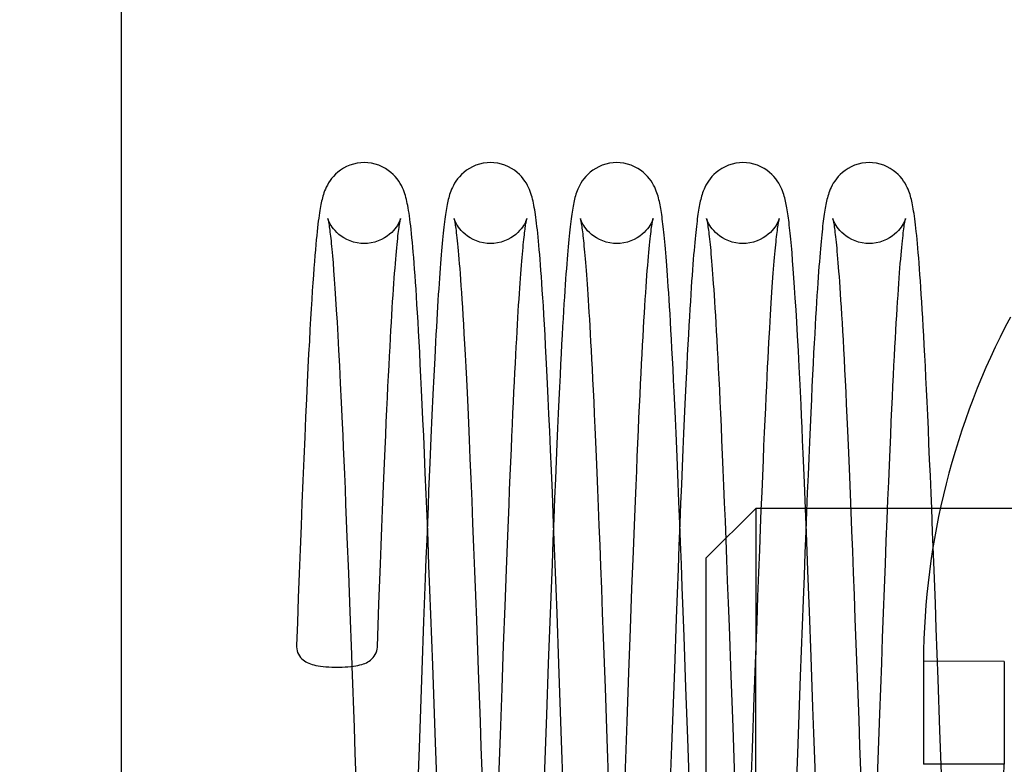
# Model space of a CAD drawing. Header units: inches. Extents: x 0 to 58.6, y -0.2 to 37.9.
# Tile 31 of 66: x 2.748 to 3.344, y 29.348 to 29.799. Entities that reach past the tile are written whole.
import ezdxf

# ---------------------------------------------------------------- set-up
doc = ezdxf.new("R2010")
doc.units = ezdxf.units.IN
doc.header["$LTSCALE"] = 3.224138
doc.header["$MEASUREMENT"] = 0
doc.linetypes.add('HIDDEN', pattern=[0.2, 0.1, -0.1])
doc.layers.get('0').update_dxf_attribs({"linetype": 'CONTINUOUS'})
doc.layers.add('DEFAULT_2', color=8, linetype='HIDDEN')
doc.layers.add('DIMENSIONS', color=7, linetype='CONTINUOUS')
doc.styles.get("Standard").update_dxf_attribs({"font": 'txt', "width": 0.8})
doc.dimstyles.new('DIMSTYLE_1', dxfattribs={"dimtxt": 0.293103, "dimasz": 0.344828, "dimexe": 0.18, "dimexo": 0.0625, "dimgap": 0.09, "dimtad": 0, "dimtih": 1, "dimtoh": 1, "dimzin": 4, "dimdsep": 46, "dimtxsty": 'Standard', "dimblk": '_FILLED', "dimblk1": '_FILLED', "dimblk2": '_FILLED', "dimcen": 0.09, "dimadec": 0, "dimazin": 0, "dimtfac": 1, "dimtofl": 0, "dimtmove": 0, "dimatfit": 3, "dimldrblk": '_FILLED', "dimfxl": 0, "dimtolj": 1, "dimtzin": 4, "dimarcsym": 0})

# ---------------------------------------------------------------- blocks, each defined once
blk = doc.blocks.new('_FILLED')
at = {"color": 0, "linetype": 'ByBlock'}
blk.add_solid([(0, 0), (-1, 0.2), (-1, -0.2)], dxfattribs=at)
blk = doc.blocks.new('*D')
at = {"layer": 'DIMENSIONS', "color": 2, "linetype": 'CONTINUOUS'}
for p, q in [((3.93547, 33.10518), (1.73522, 33.10518)), ((2.04556, 33.10518), (2.04556, 30.80216)), ((5.50478, 31.61648), (7.88842, 31.61648)), ((7.57807, 31.61648), (7.57807, 30.12628)), ((2.04556, 27.60518), (2.04556, 29.7763)), ((7.57807, 27.60518), (7.57807, 29.10041)), ((3.99797, 27.60518), (1.73522, 27.60518)), ((4.96323, 27.60518), (7.88842, 27.60518)), ((5.2634, 25.88147), (5.2634, 26.61358)), ((35.3884, 26.02397), (35.3884, 26.61358)), ((5.2634, 26.30323), (19.59314, 26.30323)), ((35.3884, 26.30323), (21.05866, 26.30323)), ((37.13986, 25.88659), (39.50806, 25.88659)), ((39.19772, 25.88659), (39.19772, 14.80698)), ((36.95668, 25.01159), (38.28124, 25.01159)), ((37.9709, 25.01159), (37.9709, 16.34255)), ((37.9709, 4.76159), (37.9709, 14.87703)), ((39.19772, 3.88659), (39.19772, 14.22078)), ((36.95668, 4.76159), (38.28124, 4.76159)), ((37.19364, 3.88659), (39.50806, 3.88659))]:
    blk.add_line(p, q, dxfattribs=at)
at = {"layer": 'DIMENSIONS', "color": 2, "linetype": 'CONTINUOUS', "xscale": 0.3448275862, "yscale": 0.3448275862, "zscale": 0.3448275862}
for p, rotation in [((2.04556, 33.10518), 90), ((7.57807, 31.61648), 90), ((2.04556, 27.60518), 270), ((7.57807, 27.60518), 270), ((5.2634, 26.30323), 180), ((39.19772, 25.88659), 90), ((37.9709, 25.01159), 90), ((37.9709, 4.76159), 270), ((39.19772, 3.88659), 270)]:
    blk.add_blockref('_FILLED', p, dxfattribs=dict(at, rotation=rotation))
blk.add_blockref('_FILLED', (35.3884, 26.30323), dxfattribs=at)
at = {"layer": 'DIMENSIONS', "color": 2, "linetype": 'CONTINUOUS', "width": 0.8}
for s, p in [('5.50', (1.57659, 30.36251)), ('REF.', (1.57659, 29.92285)), ('4.01', (7.10911, 29.68662)), ('REF.', (7.10911, 29.24697)), ('30.13', (19.73969, 26.15668)), ('20.25', (37.38469, 15.90289)), ('REF.', (37.50193, 15.46324)), ('TYP.', (37.50193, 15.02358)), ('22.00', (38.61151, 14.36733))]:
    blk.add_text(s, height=0.293103, dxfattribs=at).set_placement(p)

msp = doc.modelspace()

# ---------------------------------------------------------------- linework, layer by layer
at = {"color": 7, "linetype": 'CONTINUOUS'}
for p, q in [((2.8098, 27.9103), (2.8098, 32.4103)), ((3.21613, 29.65301), (3.21575, 29.65766)), ((3.21652, 29.64797), (3.21613, 29.65301)), ((3.21692, 29.6425), (3.21652, 29.64797)), ((3.20361, 29.63382), (3.20402, 29.63983)), ((3.21732, 29.63658), (3.21692, 29.6425)), ((3.20318, 29.62725), (3.20361, 29.63382)), ((3.21774, 29.63015), (3.21732, 29.63658)), ((3.21817, 29.62318), (3.21774, 29.63015)), ((3.20273, 29.62005), (3.20318, 29.62725)), ((3.21862, 29.61561), (3.21817, 29.62318)), ((3.20227, 29.61212), (3.20273, 29.62005)), ((3.21908, 29.60737), (3.21862, 29.61561)), ((3.20178, 29.60336), (3.20227, 29.61212)), ((3.21957, 29.59838), (3.21908, 29.60737)), ((3.22007, 29.58853), (3.21957, 29.59838)), ((2.99935, 29.59385), (2.99881, 29.58323)), ((3.22061, 29.57767), (3.22007, 29.58853)), ((2.99881, 29.58323), (2.99826, 29.57174)), ((2.99826, 29.57174), (2.99768, 29.55924)), ((2.99768, 29.55924), (2.99706, 29.54554)), ((2.99706, 29.54554), (2.99641, 29.53042)), ((2.99641, 29.53042), (2.99571, 29.51347)), ((3.22387, 29.5028), (3.22324, 29.51833)), ((2.99491, 29.49359), (2.99419, 29.51143)), ((3.07135, 29.49358), (3.07061, 29.51218)), ((3.1478, 29.4936), (3.14727, 29.50678)), ((3.22461, 29.5028), (3.19717, 29.5028)), ((3.30564, 29.5028), (3.27362, 29.5028)), ((3.04283, 29.46581), (3.04363, 29.4863)), ((3.042, 29.44367), (3.04283, 29.46581)), ((3.11793, 29.42997), (3.11884, 29.45422)), ((2.96464, 29.41893), (2.9656, 29.44493)), ((3.04111, 29.4197), (3.042, 29.44367)), ((2.99265, 29.43429), (2.99157, 29.40481)), ((3.11697, 29.40348), (3.11793, 29.42997)), ((3.04017, 29.3937), (3.04111, 29.4197)), ((3.1938, 29.1928), (3.1938, 29.41409)), ((3.06816, 29.40878), (3.06704, 29.37781)), ((3.2953, 29.4102), (3.2953, 29.3478)), ((3.3443, 29.41), (3.2953, 29.4102)), ((3.3443, 29.41), (3.3443, 29.3478)), ((2.99157, 29.40481), (2.98988, 29.35784)), ((3.1159, 29.37383), (3.11697, 29.40348)), ((3.14448, 29.40552), (3.1428, 29.35878)), ((3.22077, 29.40121), (3.21909, 29.35442)), ((3.03915, 29.36552), (3.04017, 29.3937)), ((3.19175, 29.35729), (3.19287, 29.38845)), ((3.06704, 29.37781), (3.06536, 29.33104)), ((3.26615, 29.30037), (3.26895, 29.37831)), ((3.11421, 29.32663), (3.1159, 29.37383)), ((3.0375, 29.31931), (3.03915, 29.36552)), ((2.98988, 29.35784), (2.98932, 29.34218)), ((3.1428, 29.35878), (3.14224, 29.34314)), ((3.19119, 29.34172), (3.19175, 29.35729)), ((3.21909, 29.35442), (3.21853, 29.33876)), ((3.3443, 29.3478), (3.2953, 29.3478)), ((3.34319, 29.31704), (3.3443, 29.3478))]:
    msp.add_line(p, q, dxfattribs=at)
for points in [[(2.95669, 29.7123), (2.95465, 29.71222), (2.95238, 29.71193), (2.95016, 29.71143), (2.94801, 29.71074), (2.94597, 29.70988), (2.94406, 29.70887), (2.94231, 29.70774), (2.94072, 29.70653), (2.93931, 29.70528), (2.93807, 29.704), (2.93697, 29.7027), (2.93598, 29.70138), (2.9351, 29.70003), (2.93435, 29.69871), (2.93371, 29.69746), (2.93317, 29.69627), (2.93271, 29.69515), (2.93232, 29.69408), (2.93198, 29.69305), (2.93167, 29.69205), (2.9314, 29.69106), (2.93114, 29.69006), (2.9309, 29.68904), (2.93067, 29.688), (2.93045, 29.68692), (2.93023, 29.68577), (2.93001, 29.68456), (2.9298, 29.68325), (2.92958, 29.68184), (2.92935, 29.68032), (2.92912, 29.67867), (2.92889, 29.67688), (2.92866, 29.67495), (2.92842, 29.67287), (2.92817, 29.67063), (2.92792, 29.6682), (2.92766, 29.66556), (2.92739, 29.66267), (2.92711, 29.65952), (2.92682, 29.6561), (2.92652, 29.6524), (2.92622, 29.64842), (2.9259, 29.64414), (2.92558, 29.63955), (2.92525, 29.63464), (2.92491, 29.62937), (2.92457, 29.62375), (2.92421, 29.61774), (2.92384, 29.61126), (2.92345, 29.60424), (2.92304, 29.59657), (2.92262, 29.58821), (2.92216, 29.57909), (2.92169, 29.56915), (2.92118, 29.55819), (2.92064, 29.54606), (2.92008, 29.53303), (2.91952, 29.51964), (2.91896, 29.50606), (2.91841, 29.49218), (2.91785, 29.47796), (2.9173, 29.46345), (2.91674, 29.4487), (2.91619, 29.43378), (2.91567, 29.41971)], [(2.99419, 29.51143), (2.99366, 29.52435), (2.99316, 29.53607), (2.9927, 29.54679), (2.99226, 29.55669), (2.99184, 29.56588), (2.99143, 29.57451), (2.99104, 29.5826), (2.99066, 29.59019), (2.99029, 29.59729), (2.98994, 29.60393), (2.9896, 29.61011), (2.98927, 29.61589), (2.98895, 29.62131), (2.98864, 29.62641), (2.98834, 29.6312), (2.98805, 29.63571), (2.98776, 29.63997), (2.98748, 29.64399), (2.9872, 29.64779), (2.98693, 29.65139), (2.98666, 29.6548), (2.98639, 29.65804), (2.98612, 29.6611), (2.98586, 29.664), (2.9856, 29.66674), (2.98534, 29.66931), (2.98508, 29.67173), (2.98483, 29.674), (2.98457, 29.67613), (2.98432, 29.67813), (2.98407, 29.68), (2.98381, 29.68174), (2.98356, 29.68336), (2.9833, 29.68487), (2.98305, 29.68627), (2.98279, 29.68758), (2.98252, 29.68882), (2.98225, 29.69001), (2.98195, 29.69117), (2.98162, 29.69232), (2.98126, 29.69347), (2.98085, 29.69465), (2.98038, 29.69586), (2.97983, 29.69711), (2.97919, 29.69841), (2.97843, 29.69976), (2.97756, 29.70113), (2.97657, 29.70248), (2.97547, 29.70381), (2.97424, 29.70511), (2.97283, 29.70638), (2.97124, 29.70762), (2.96948, 29.70877), (2.96756, 29.70981), (2.9655, 29.71069), (2.96333, 29.7114), (2.96108, 29.71191), (2.95878, 29.71221), (2.95669, 29.7123)], [(3.03313, 29.7123), (3.03106, 29.71222), (3.02877, 29.71192), (3.02651, 29.71141), (3.02433, 29.7107), (3.02227, 29.70981), (3.02036, 29.70878), (3.01861, 29.70764), (3.01702, 29.70641), (3.0156, 29.70512), (3.01433, 29.70379), (3.01322, 29.70245), (3.01225, 29.70112), (3.01141, 29.69981), (3.0107, 29.69854), (3.01009, 29.69733), (3.00957, 29.69617), (3.00913, 29.69508), (3.00875, 29.69403), (3.00841, 29.69301), (3.00811, 29.69201), (3.00783, 29.69101), (3.00757, 29.69001), (3.00733, 29.68899), (3.0071, 29.68794), (3.00688, 29.68687), (3.00667, 29.68575), (3.00647, 29.6846), (3.00626, 29.68339), (3.00606, 29.68213), (3.00587, 29.6808), (3.00567, 29.67942), (3.00548, 29.67796), (3.00528, 29.67643), (3.00509, 29.67482), (3.00489, 29.67314), (3.00469, 29.67137), (3.0045, 29.66952), (3.0043, 29.66757), (3.0041, 29.66554), (3.0039, 29.6634), (3.0037, 29.66117), (3.00349, 29.65883), (3.00329, 29.65638), (3.00308, 29.65382), (3.00287, 29.65114), (3.00266, 29.64834), (3.00244, 29.64541), (3.00222, 29.64235), (3.002, 29.63916), (3.00178, 29.63584), (3.00155, 29.63237), (3.00132, 29.62875), (3.00109, 29.62497), (3.00085, 29.62105), (3.00061, 29.61696), (3.00036, 29.6127), (3.00012, 29.60826), (2.99986, 29.60365), (2.99935, 29.59385)], [(3.07061, 29.51218), (3.07005, 29.52576), (3.06951, 29.53829), (3.06902, 29.54964), (3.06855, 29.56), (3.06811, 29.56952), (3.06769, 29.57833), (3.06729, 29.58654), (3.0669, 29.59421), (3.06652, 29.60139), (3.06616, 29.60808), (3.06581, 29.61431), (3.06547, 29.6201), (3.06515, 29.62548), (3.06484, 29.63045), (3.06454, 29.63505), (3.06425, 29.63931), (3.06398, 29.64327), (3.06371, 29.64696), (3.06345, 29.65041), (3.0632, 29.65364), (3.06295, 29.65668), (3.06271, 29.65954), (3.06247, 29.66225), (3.06223, 29.6648), (3.062, 29.66722), (3.06176, 29.66951), (3.06154, 29.67166), (3.06131, 29.6737), (3.06108, 29.67563), (3.06085, 29.67744), (3.06063, 29.67916), (3.0604, 29.68079), (3.06017, 29.68233), (3.05993, 29.6838), (3.05969, 29.68519), (3.05944, 29.68653), (3.05919, 29.6878), (3.05892, 29.68903), (3.05864, 29.69021), (3.05834, 29.69136), (3.05802, 29.69249), (3.05766, 29.69361), (3.05726, 29.69475), (3.05679, 29.69593), (3.05625, 29.69716), (3.05561, 29.69845), (3.05486, 29.69979), (3.05398, 29.70116), (3.053, 29.70251), (3.05189, 29.70383), (3.05065, 29.70513), (3.04925, 29.70641), (3.04766, 29.70764), (3.0459, 29.70879), (3.04398, 29.70982), (3.04193, 29.7107), (3.03976, 29.7114), (3.03751, 29.71191), (3.03522, 29.71221), (3.03313, 29.7123)], [(3.10958, 29.7123), (3.10752, 29.71222), (3.10523, 29.71192), (3.10299, 29.71142), (3.10082, 29.71071), (3.09877, 29.70984), (3.09686, 29.70882), (3.09511, 29.70768), (3.09353, 29.70646), (3.09211, 29.70518), (3.09084, 29.70386), (3.08972, 29.70253), (3.08875, 29.7012), (3.08791, 29.6999), (3.08719, 29.69863), (3.08657, 29.69742), (3.08605, 29.69626), (3.08561, 29.69517), (3.08522, 29.69413), (3.08488, 29.69311), (3.08458, 29.69211), (3.0843, 29.69112), (3.08404, 29.69012), (3.0838, 29.68911), (3.08357, 29.68807), (3.08335, 29.68701), (3.08314, 29.6859), (3.08294, 29.68476), (3.08274, 29.68357), (3.08254, 29.68232), (3.08234, 29.68101), (3.08215, 29.67964), (3.08195, 29.67819), (3.08176, 29.67667), (3.08156, 29.67507), (3.08136, 29.6734), (3.08117, 29.67163), (3.08097, 29.66977), (3.08077, 29.66782), (3.08057, 29.66576), (3.08036, 29.6636), (3.08016, 29.66132), (3.07995, 29.65893), (3.07974, 29.65641), (3.07952, 29.65375), (3.0793, 29.65096), (3.07908, 29.64802), (3.07885, 29.64492), (3.07862, 29.64166), (3.07838, 29.63822), (3.07814, 29.63459), (3.07789, 29.63076), (3.07764, 29.6267), (3.07737, 29.6224), (3.0771, 29.61784), (3.07682, 29.61298), (3.07653, 29.60781), (3.07623, 29.60229), (3.07592, 29.59642), (3.0756, 29.59015), (3.07527, 29.58345), (3.07492, 29.57626), (3.07455, 29.56855), (3.07417, 29.56027), (3.07377, 29.55139), (3.07335, 29.54188), (3.07291, 29.53169), (3.07245, 29.52077), (3.07197, 29.50908), (3.07147, 29.49657), (3.07095, 29.48324), (3.0704, 29.46907), (3.06984, 29.45427), (3.06927, 29.4392), (3.06816, 29.40878)], [(3.14727, 29.50678), (3.14681, 29.51807), (3.14636, 29.52875), (3.14593, 29.53884), (3.14552, 29.54834), (3.14512, 29.55726), (3.14474, 29.56562), (3.14437, 29.5734), (3.14402, 29.58063), (3.14369, 29.58739), (3.14336, 29.59374), (3.14305, 29.59975), (3.14275, 29.60543), (3.14245, 29.61081), (3.14216, 29.61589), (3.14188, 29.62067), (3.14161, 29.62518), (3.14135, 29.62941), (3.14109, 29.63339), (3.14084, 29.63712), (3.1406, 29.64062), (3.14037, 29.64391), (3.14015, 29.647), (3.13993, 29.64991), (3.13972, 29.65265), (3.13951, 29.65525), (3.13931, 29.6577), (3.13911, 29.66004), (3.13891, 29.66225), (3.13872, 29.66436), (3.13852, 29.66636), (3.13833, 29.66828), (3.13815, 29.67011), (3.13796, 29.67185), (3.13777, 29.67352), (3.13759, 29.67511), (3.1374, 29.67663), (3.13721, 29.67808), (3.13703, 29.67947), (3.13684, 29.68079), (3.13665, 29.68206), (3.13646, 29.68328), (3.13627, 29.68445), (3.13607, 29.68559), (3.13586, 29.68668), (3.13564, 29.68775), (3.13542, 29.68881), (3.13517, 29.68985), (3.13491, 29.69088), (3.13463, 29.69191), (3.13431, 29.69296), (3.13396, 29.69402), (3.13356, 29.69511), (3.13311, 29.69624), (3.13257, 29.69742), (3.13195, 29.69865), (3.13123, 29.69991), (3.13039, 29.70121), (3.12942, 29.70253), (3.12831, 29.70386), (3.12705, 29.70517), (3.12564, 29.70645), (3.12405, 29.70767), (3.12231, 29.70881), (3.1204, 29.70983), (3.11834, 29.71071), (3.11618, 29.71141), (3.11394, 29.71192), (3.11165, 29.71221), (3.10958, 29.7123)], [(3.18602, 29.7123), (3.18395, 29.71221), (3.18165, 29.71191), (3.1794, 29.71141), (3.17723, 29.7107), (3.17517, 29.70982), (3.17325, 29.70878), (3.17149, 29.70763), (3.1699, 29.7064), (3.16849, 29.70513), (3.16725, 29.70382), (3.16614, 29.7025), (3.16517, 29.70117), (3.16432, 29.69985), (3.1636, 29.69856), (3.16298, 29.69734), (3.16246, 29.69618), (3.16202, 29.69508), (3.16163, 29.69403), (3.16129, 29.693), (3.16099, 29.692), (3.16071, 29.691), (3.16046, 29.68999), (3.16022, 29.68898), (3.15999, 29.68795), (3.15978, 29.6869), (3.15957, 29.68581), (3.15937, 29.68468), (3.15917, 29.68351), (3.15898, 29.68228), (3.15878, 29.681), (3.15859, 29.67966), (3.1584, 29.67825), (3.15821, 29.67677), (3.15802, 29.67522), (3.15783, 29.67359), (3.15764, 29.67186), (3.15744, 29.67004), (3.15724, 29.6681), (3.15704, 29.66605), (3.15683, 29.66386), (3.15662, 29.66154), (3.1564, 29.65906), (3.15618, 29.65643), (3.15595, 29.65361), (3.15572, 29.65061), (3.15548, 29.64741), (3.15523, 29.64401), (3.15497, 29.64041), (3.15471, 29.63658), (3.15445, 29.63254), (3.15418, 29.62826), (3.1539, 29.62371), (3.15361, 29.61887), (3.15331, 29.61369), (3.153, 29.60813), (3.15267, 29.60218), (3.15234, 29.59583), (3.15199, 29.58905), (3.15163, 29.58184), (3.15126, 29.57417), (3.15088, 29.56603), (3.15048, 29.55738), (3.15007, 29.54821), (3.14965, 29.5385), (3.14921, 29.52822), (3.14876, 29.51735), (3.14829, 29.50586), (3.1478, 29.4936), (3.14728, 29.48041), (3.14673, 29.46619), (3.14617, 29.45123), (3.1456, 29.43606), (3.14448, 29.40552)], [(3.21575, 29.65766), (3.21557, 29.65985), (3.21538, 29.66195), (3.2152, 29.66396), (3.21501, 29.6659), (3.21483, 29.66775), (3.21465, 29.66953), (3.21447, 29.67123), (3.21429, 29.67287), (3.21411, 29.67444), (3.21393, 29.67594), (3.21375, 29.67737), (3.21357, 29.67875), (3.21339, 29.68007), (3.21321, 29.68133), (3.21302, 29.68254), (3.21283, 29.68371), (3.21264, 29.68484), (3.21245, 29.68592), (3.21224, 29.68698), (3.21203, 29.68802), (3.21181, 29.68904), (3.21157, 29.69004), (3.21131, 29.69104), (3.21104, 29.69204), (3.21073, 29.69305), (3.21039, 29.69408), (3.21, 29.69513), (3.20956, 29.69622), (3.20904, 29.69738), (3.20842, 29.6986), (3.20769, 29.69988), (3.20685, 29.7012), (3.20587, 29.70253), (3.20477, 29.70384), (3.20353, 29.70515), (3.20212, 29.70642), (3.20054, 29.70765), (3.19878, 29.70879), (3.19686, 29.70982), (3.19481, 29.7107), (3.19264, 29.71141), (3.1904, 29.71191), (3.18811, 29.71221), (3.18602, 29.7123)], [(3.26246, 29.7123), (3.26039, 29.71221), (3.25809, 29.71191), (3.25584, 29.71141), (3.25367, 29.7107), (3.25161, 29.70981), (3.24969, 29.70878), (3.24792, 29.70763), (3.24634, 29.7064), (3.24493, 29.70512), (3.24368, 29.70382), (3.24258, 29.70249), (3.24161, 29.70116), (3.24076, 29.69984), (3.24004, 29.69856), (3.23942, 29.69733), (3.2389, 29.69617), (3.23846, 29.69508), (3.23808, 29.69402), (3.23774, 29.693), (3.23743, 29.69199), (3.23715, 29.69098), (3.2369, 29.68998), (3.23666, 29.68897), (3.23643, 29.68794), (3.23622, 29.68689), (3.23601, 29.6858), (3.23581, 29.68468), (3.23562, 29.68352), (3.23542, 29.68231), (3.23523, 29.68104), (3.23504, 29.67971), (3.23486, 29.67833), (3.23467, 29.67687), (3.23448, 29.67536), (3.23429, 29.67376), (3.23411, 29.6721), (3.23392, 29.67034), (3.23373, 29.6685), (3.23353, 29.66655), (3.23334, 29.6645), (3.23314, 29.66233), (3.23293, 29.66004), (3.23272, 29.65761), (3.23251, 29.65503), (3.23229, 29.6523), (3.23207, 29.64939), (3.23184, 29.64629), (3.2316, 29.643), (3.23136, 29.63951), (3.23111, 29.6358), (3.23085, 29.63188), (3.23059, 29.62774), (3.23032, 29.62336), (3.23004, 29.61874), (3.22976, 29.61383), (3.22947, 29.6086), (3.22916, 29.60301), (3.22884, 29.59702), (3.22851, 29.59064), (3.22817, 29.58383), (3.22782, 29.5766), (3.22746, 29.56892), (3.22708, 29.56078), (3.22669, 29.55214), (3.22628, 29.54299), (3.22587, 29.53332), (3.22544, 29.52309), (3.22499, 29.51229), (3.22453, 29.5009), (3.22405, 29.48883), (3.22355, 29.47592), (3.22302, 29.46202), (3.22246, 29.44718), (3.22189, 29.4319), (3.22077, 29.40121)], [(3.30032, 29.5028), (3.29994, 29.51211), (3.29951, 29.52266), (3.29909, 29.53256), (3.29869, 29.54194), (3.2983, 29.55084), (3.29792, 29.55928), (3.29755, 29.5673), (3.29719, 29.57491), (3.29684, 29.58214), (3.29649, 29.58901), (3.29616, 29.59554), (3.29583, 29.60172), (3.29552, 29.60759), (3.29521, 29.61313), (3.2949, 29.61837), (3.29461, 29.62333), (3.29432, 29.62802), (3.29404, 29.63246), (3.29376, 29.63666), (3.29349, 29.64065), (3.29322, 29.64443), (3.29296, 29.64801), (3.2927, 29.6514), (3.29245, 29.65461), (3.2922, 29.65765), (3.29195, 29.66052), (3.29171, 29.66324), (3.29147, 29.6658), (3.29123, 29.66822), (3.29099, 29.67049), (3.29076, 29.67263), (3.29053, 29.67464), (3.2903, 29.67653), (3.29008, 29.67829), (3.28985, 29.67995), (3.28963, 29.68149), (3.2894, 29.68294), (3.28918, 29.68429), (3.28896, 29.68555), (3.28874, 29.68673), (3.28851, 29.68785), (3.28828, 29.68891), (3.28804, 29.68995), (3.28778, 29.69097), (3.2875, 29.69199), (3.28719, 29.693), (3.28685, 29.69403), (3.28647, 29.69508), (3.28602, 29.69618), (3.2855, 29.69733), (3.28489, 29.69855), (3.28417, 29.69983), (3.28332, 29.70115), (3.28235, 29.70249), (3.28125, 29.70381), (3.28, 29.70511), (3.2786, 29.70639), (3.27701, 29.70762), (3.27525, 29.70877), (3.27333, 29.70981), (3.27127, 29.71069), (3.2691, 29.7114), (3.26685, 29.71191), (3.26456, 29.71221), (3.26246, 29.7123)], [(2.9656, 29.44493), (2.96652, 29.46913), (2.96696, 29.48046), (2.96738, 29.4913), (2.96779, 29.50167), (2.9682, 29.5116), (2.96859, 29.5211), (2.96897, 29.5302), (2.96935, 29.53891), (2.96971, 29.54723), (2.97007, 29.55517), (2.97041, 29.56273), (2.97075, 29.56992), (2.97108, 29.57674), (2.97139, 29.58321), (2.9717, 29.58934), (2.972, 29.59515), (2.9723, 29.60065), (2.97258, 29.60587), (2.97286, 29.61081), (2.97313, 29.6155), (2.97339, 29.61995), (2.97365, 29.62417), (2.97391, 29.62819), (2.97415, 29.632), (2.9744, 29.63563), (2.97464, 29.63908), (2.97487, 29.64235), (2.9751, 29.64544), (2.97533, 29.64837), (2.97555, 29.65114), (2.97576, 29.65375), (2.97598, 29.6562), (2.97618, 29.65851), (2.97638, 29.66066), (2.97658, 29.66267), (2.97677, 29.66454), (2.97695, 29.66627), (2.97713, 29.66786), (2.9773, 29.66931), (2.97746, 29.67064), (2.97762, 29.67184), (2.97777, 29.67293), (2.9779, 29.67391), (2.97804, 29.67479), (2.97816, 29.67556), (2.97827, 29.67624), (2.97838, 29.67683), (2.97847, 29.67733), (2.97855, 29.67774), (2.97862, 29.67805), (2.97867, 29.67827), (2.9787, 29.67839), (2.9787, 29.67841)], [(3.04363, 29.4863), (3.04438, 29.50523), (3.04474, 29.51415), (3.0451, 29.52272), (3.04545, 29.53095), (3.04579, 29.53885), (3.04612, 29.54641), (3.04644, 29.55364), (3.04676, 29.56056), (3.04706, 29.56716), (3.04736, 29.57346), (3.04765, 29.57946), (3.04794, 29.58519), (3.04822, 29.59064), (3.04849, 29.59584), (3.04875, 29.60079), (3.04901, 29.6055), (3.04926, 29.61), (3.0495, 29.61429), (3.04974, 29.61838), (3.04998, 29.62228), (3.05021, 29.62601), (3.05044, 29.62957), (3.05066, 29.63296), (3.05088, 29.6362), (3.0511, 29.63928), (3.05131, 29.64221), (3.05151, 29.645), (3.05172, 29.64766), (3.05191, 29.65018), (3.05211, 29.65257), (3.0523, 29.65483), (3.05249, 29.65695), (3.05267, 29.65895), (3.05284, 29.66083), (3.05301, 29.66258), (3.05318, 29.66422), (3.05334, 29.66574), (3.0535, 29.66716), (3.05365, 29.66848), (3.05379, 29.66971), (3.05393, 29.67086), (3.05407, 29.67192), (3.0542, 29.67289), (3.05433, 29.67379), (3.05445, 29.67461), (3.05457, 29.67535), (3.05468, 29.67602), (3.05478, 29.6766), (3.05487, 29.67711), (3.05496, 29.67755), (3.05503, 29.67789), (3.05509, 29.67816), (3.05513, 29.67833), (3.05513, 29.67835)], [(3.11884, 29.45422), (3.1197, 29.47677), (3.12011, 29.4874), (3.12052, 29.4976), (3.12091, 29.50736), (3.12129, 29.51669), (3.12167, 29.52562), (3.12203, 29.53416), (3.12238, 29.54233), (3.12273, 29.55016), (3.12307, 29.55765), (3.1234, 29.56482), (3.12372, 29.57168), (3.12404, 29.57824), (3.12435, 29.58451), (3.12465, 29.59049), (3.12495, 29.59621), (3.12524, 29.60166), (3.12553, 29.60687), (3.12581, 29.61183), (3.12608, 29.61656), (3.12635, 29.62107), (3.12662, 29.62537), (3.12688, 29.62946), (3.12713, 29.63335), (3.12738, 29.63705), (3.12763, 29.64056), (3.12787, 29.64389), (3.12811, 29.64703), (3.12834, 29.64999), (3.12857, 29.65278), (3.12879, 29.6554), (3.12901, 29.65785), (3.12922, 29.66013), (3.12943, 29.66226), (3.12963, 29.66423), (3.12982, 29.66605), (3.13, 29.66772), (3.13018, 29.66925), (3.13035, 29.67064), (3.13051, 29.67191), (3.13067, 29.67306), (3.13082, 29.67409), (3.13096, 29.67501), (3.13109, 29.67583), (3.13121, 29.67653), (3.13132, 29.67713), (3.13142, 29.67762), (3.13149, 29.67799), (3.13155, 29.67825), (3.13159, 29.67839), (3.13159, 29.6784)], [(3.20402, 29.63983), (3.20442, 29.6453), (3.20462, 29.64785), (3.20481, 29.65028), (3.205, 29.6526), (3.20519, 29.6548), (3.20537, 29.6569), (3.20555, 29.65889), (3.20573, 29.66078), (3.2059, 29.66256), (3.20607, 29.66425), (3.20624, 29.66583), (3.2064, 29.66733), (3.20656, 29.66872), (3.20672, 29.67003), (3.20687, 29.67124), (3.20702, 29.67236), (3.20716, 29.67338), (3.2073, 29.67432), (3.20743, 29.67517), (3.20755, 29.67592), (3.20766, 29.67657), (3.20777, 29.67714), (3.20786, 29.6776), (3.20793, 29.67796), (3.20799, 29.67822), (3.20803, 29.67837), (3.20803, 29.67838)], [(3.26895, 29.37831), (3.27006, 29.40916), (3.27062, 29.42446), (3.27118, 29.43958), (3.27174, 29.4545), (3.2723, 29.46917), (3.27284, 29.48323), (3.27335, 29.49619), (3.27383, 29.50799), (3.27427, 29.51887), (3.2747, 29.529), (3.2751, 29.53844), (3.27549, 29.54723), (3.27585, 29.55541), (3.2762, 29.56306), (3.27654, 29.57024), (3.27687, 29.57699), (3.27718, 29.58336), (3.27748, 29.58938), (3.27778, 29.5951), (3.27807, 29.60053), (3.27835, 29.60571), (3.27863, 29.61063), (3.2789, 29.61532), (3.27916, 29.61978), (3.27942, 29.62403), (3.27968, 29.62807), (3.27993, 29.63192), (3.28017, 29.63558), (3.28041, 29.63906), (3.28065, 29.64236), (3.28088, 29.64549), (3.28111, 29.64845), (3.28133, 29.65125), (3.28155, 29.65389), (3.28177, 29.65638), (3.28198, 29.65872), (3.28218, 29.66091), (3.28238, 29.66295), (3.28258, 29.66484), (3.28277, 29.6666), (3.28295, 29.66821), (3.28312, 29.66968), (3.28329, 29.67103), (3.28345, 29.67224), (3.2836, 29.67334), (3.28374, 29.67432), (3.28387, 29.67519), (3.284, 29.67595), (3.28411, 29.67661), (3.28422, 29.67716), (3.28431, 29.67762), (3.28438, 29.67798), (3.28444, 29.67823), (3.28447, 29.67838), (3.28448, 29.67839)], [(3.19287, 29.38845), (3.19398, 29.41923), (3.19454, 29.4344), (3.1951, 29.44938), (3.19565, 29.46402), (3.19618, 29.4778), (3.19668, 29.49037), (3.19713, 29.50189), (3.19757, 29.51261), (3.19798, 29.52261), (3.19838, 29.53196), (3.19875, 29.54068), (3.19911, 29.54883), (3.19946, 29.55647), (3.19979, 29.56364), (3.2001, 29.57038), (3.20041, 29.57672), (3.2007, 29.58268), (3.20098, 29.5883), (3.20126, 29.5936), (3.20152, 29.59861), (3.20178, 29.60336)], [(3.22324, 29.51833), (3.22286, 29.52746), (3.2225, 29.53609), (3.22215, 29.54419), (3.22181, 29.55178), (3.22149, 29.55888), (3.22119, 29.56553), (3.22061, 29.57767)], [(2.99571, 29.51347), (2.99533, 29.50416), (2.99493, 29.49425), (2.99452, 29.48371), (2.99409, 29.47251), (2.99363, 29.46057), (2.99265, 29.43429)], [(2.91567, 29.41971), (2.91567, 29.41891), (2.91578, 29.41777), (2.91601, 29.41663), (2.91638, 29.41551), (2.91686, 29.41444), (2.91745, 29.41345), (2.91813, 29.41254), (2.91887, 29.41173), (2.91966, 29.41102), (2.92047, 29.41041), (2.92132, 29.40988), (2.9222, 29.40941), (2.92312, 29.409), (2.92408, 29.40864), (2.92509, 29.40832), (2.92618, 29.40803), (2.92737, 29.40776), (2.9287, 29.40752), (2.93017, 29.4073), (2.93176, 29.40711), (2.93346, 29.40695), (2.93521, 29.40683), (2.93698, 29.40674), (2.9387, 29.4067), (2.94017, 29.40669)], [(2.94017, 29.40669), (2.94161, 29.4067), (2.94332, 29.40674), (2.94508, 29.40682), (2.94683, 29.40694), (2.94851, 29.4071), (2.9501, 29.40729), (2.95155, 29.40751), (2.95288, 29.40775), (2.95407, 29.40801), (2.95516, 29.4083), (2.95617, 29.40861), (2.95712, 29.40896), (2.95803, 29.40937), (2.95891, 29.40982), (2.95975, 29.41035), (2.96056, 29.41095), (2.96135, 29.41164), (2.96209, 29.41243), (2.96278, 29.41332), (2.96338, 29.41431), (2.96387, 29.41536), (2.96425, 29.41647), (2.96451, 29.4176), (2.96463, 29.41873), (2.96464, 29.41893)], [(2.94916, 29.40718), (2.9505, 29.37019), (2.95106, 29.35459), (2.95162, 29.33894), (2.95329, 29.29224)]]:
    msp.add_lwpolyline(points, dxfattribs=at)
msp.add_arc((3.74858, 29.40669), 0.4533, 152.10273, 179.55658, dxfattribs=at)
at = {"layer": 'DEFAULT_2', "color": 8, "linetype": 'HIDDEN'}
for p, q in [((2.93707, 29.65979), (2.93742, 29.65594)), ((2.93742, 29.65594), (2.93778, 29.65167)), ((2.93778, 29.65167), (2.93816, 29.64695)), ((2.93816, 29.64695), (2.93854, 29.64177)), ((2.93854, 29.64177), (2.93895, 29.63608)), ((2.93895, 29.63608), (2.93936, 29.62985)), ((2.93936, 29.62985), (2.93979, 29.62306)), ((2.93979, 29.62306), (2.94023, 29.61565)), ((2.94023, 29.61565), (2.9407, 29.60757)), ((2.9407, 29.60757), (2.94118, 29.59876)), ((2.94118, 29.59876), (2.94168, 29.58916)), ((2.94168, 29.58916), (2.9422, 29.57865)), ((2.9422, 29.57865), (2.94276, 29.56707)), ((3.1638, 29.4728), (3.1938, 29.5028)), ((3.1938, 29.5028), (3.1938, 29.41409)), ((3.19717, 29.5028), (3.1938, 29.5028)), ((3.27362, 29.5028), (3.22461, 29.5028)), ((3.35596, 29.5028), (3.30564, 29.5028)), ((2.94623, 29.48534), (2.94707, 29.46356)), ((3.1638, 29.2228), (3.1638, 29.4728)), ((2.94707, 29.46356), (2.94795, 29.44008)), ((3.22627, 29.44044), (3.22534, 29.46528)), ((2.99814, 29.4078), (2.99701, 29.43847)), ((3.07455, 29.40869), (3.07343, 29.43928)), ((3.22729, 29.41292), (3.22627, 29.44044)), ((3.02458, 29.43513), (3.0257, 29.40468)), ((3.17761, 29.43136), (3.17871, 29.40133)), ((3.25388, 29.4359), (3.25499, 29.40569)), ((3.10141, 29.42471), (3.10252, 29.39411)), ((3.15151, 29.39441), (3.15039, 29.42517)), ((3.30422, 29.39948), (3.3031, 29.43014)), ((3.17871, 29.40133), (3.17983, 29.37028)), ((3.30534, 29.36832), (3.30422, 29.39948)), ((3.10252, 29.39411), (3.10364, 29.36319))]:
    msp.add_line(p, q, dxfattribs=at)
for points in [[(2.93467, 29.67841), (2.93467, 29.67841), (2.93469, 29.67833), (2.93473, 29.67815), (2.93479, 29.67787), (2.93487, 29.67751), (2.93496, 29.67705), (2.93506, 29.6765), (2.93516, 29.67587), (2.93528, 29.67515), (2.9354, 29.67435), (2.93553, 29.67346), (2.93567, 29.67248), (2.93581, 29.67142), (2.93596, 29.67028), (2.93611, 29.66905), (2.93626, 29.66773), (2.93641, 29.66632), (2.93657, 29.66483), (2.93674, 29.66324), (2.9369, 29.66156), (2.93707, 29.65979)], [(2.95669, 29.6633), (2.95466, 29.66339), (2.95243, 29.66368), (2.95025, 29.66418), (2.94816, 29.66486), (2.9462, 29.66571), (2.9444, 29.66669), (2.94278, 29.66775), (2.94134, 29.66886), (2.94009, 29.66998), (2.93902, 29.67109), (2.9381, 29.67217), (2.93732, 29.6732), (2.93667, 29.67419), (2.93612, 29.67511), (2.93567, 29.67594), (2.93533, 29.67666), (2.93508, 29.67724), (2.9349, 29.6777), (2.93478, 29.67804), (2.93471, 29.67827), (2.93467, 29.67839), (2.93467, 29.67841)], [(2.9787, 29.67841), (2.9787, 29.6784), (2.97868, 29.67831), (2.97861, 29.67809), (2.97849, 29.67776), (2.97831, 29.67729), (2.97806, 29.6767), (2.97772, 29.67599), (2.97728, 29.67516), (2.97674, 29.67424), (2.97608, 29.67325), (2.9753, 29.67221), (2.97439, 29.67113), (2.97332, 29.67002), (2.97207, 29.66889), (2.97063, 29.66777), (2.969, 29.6667), (2.96719, 29.66572), (2.96523, 29.66487), (2.96313, 29.66418), (2.96094, 29.66368), (2.95871, 29.66339), (2.95669, 29.6633)], [(3.01111, 29.67841), (3.01112, 29.6784), (3.01114, 29.67829), (3.0112, 29.67806), (3.01127, 29.67773), (3.01135, 29.67729), (3.01146, 29.67674), (3.01157, 29.67609), (3.0117, 29.67533), (3.01183, 29.67446), (3.01198, 29.67348), (3.01213, 29.67238), (3.01229, 29.67117), (3.01246, 29.66982), (3.01263, 29.66835), (3.01281, 29.66675), (3.013, 29.665), (3.0132, 29.6631), (3.0134, 29.66104), (3.01361, 29.65883), (3.01382, 29.65644), (3.01404, 29.65386), (3.01427, 29.65109), (3.01451, 29.64811), (3.01476, 29.6449), (3.01501, 29.64144), (3.01528, 29.63773), (3.01555, 29.63373), (3.01583, 29.62942), (3.01613, 29.62478), (3.01643, 29.61979), (3.01675, 29.61442), (3.01708, 29.60865), (3.01742, 29.60246), (3.01778, 29.59582), (3.01815, 29.58869), (3.01853, 29.58106), (3.01893, 29.57288), (3.01934, 29.56409), (3.01978, 29.55465), (3.02023, 29.5444), (3.02072, 29.53313), (3.02125, 29.5207), (3.02179, 29.50741), (3.02235, 29.49361), (3.0229, 29.47942), (3.02346, 29.46489), (3.02402, 29.45011), (3.02458, 29.43513)], [(3.03313, 29.6633), (3.0311, 29.66339), (3.02887, 29.66368), (3.02669, 29.66418), (3.0246, 29.66487), (3.02264, 29.66572), (3.02084, 29.66669), (3.01921, 29.66775), (3.01777, 29.66887), (3.01653, 29.66999), (3.01546, 29.6711), (3.01454, 29.67218), (3.01376, 29.67321), (3.0131, 29.6742), (3.01256, 29.67512), (3.01212, 29.67595), (3.01178, 29.67666), (3.01152, 29.67725), (3.01134, 29.67771), (3.01122, 29.67805), (3.01115, 29.67828), (3.01112, 29.6784), (3.01111, 29.67841)], [(3.05513, 29.67835), (3.05515, 29.67841), (3.05514, 29.67838), (3.0551, 29.67825), (3.05502, 29.67801), (3.0549, 29.67765), (3.05471, 29.67718), (3.05445, 29.67659), (3.05411, 29.67588), (3.05367, 29.67506), (3.05313, 29.67416), (3.05248, 29.67319), (3.05171, 29.67216), (3.0508, 29.67109), (3.04972, 29.66998), (3.04847, 29.66886), (3.04703, 29.66774), (3.04541, 29.66668), (3.0436, 29.66571), (3.04164, 29.66486), (3.03955, 29.66418), (3.03737, 29.66368), (3.03514, 29.66339), (3.03313, 29.6633)], [(3.08756, 29.67841), (3.08756, 29.67841), (3.08758, 29.67834), (3.08762, 29.67817), (3.08767, 29.6779), (3.08775, 29.67754), (3.08784, 29.6771), (3.08793, 29.67657), (3.08804, 29.67595), (3.08816, 29.67524), (3.08828, 29.67445), (3.08841, 29.67357), (3.08854, 29.67261), (3.08868, 29.67156), (3.08883, 29.67043), (3.08897, 29.66921), (3.08913, 29.66791), (3.08928, 29.66651), (3.08944, 29.66502), (3.08961, 29.66344), (3.08977, 29.66176), (3.08994, 29.65998), (3.09012, 29.65809), (3.0903, 29.6561), (3.09048, 29.654), (3.09066, 29.65177), (3.09085, 29.64943), (3.09105, 29.64695), (3.09124, 29.64434), (3.09145, 29.64159), (3.09165, 29.63869), (3.09186, 29.63562), (3.09208, 29.63239), (3.09231, 29.62898), (3.09253, 29.62537), (3.09277, 29.62154), (3.09301, 29.61749), (3.09327, 29.61319), (3.09353, 29.60862), (3.0938, 29.60377), (3.09407, 29.59863), (3.09436, 29.59316), (3.09466, 29.58734), (3.09497, 29.58113), (3.09529, 29.5745), (3.09563, 29.56741), (3.09598, 29.55985), (3.09635, 29.55178), (3.09673, 29.5432), (3.09712, 29.5341), (3.09753, 29.52449), (3.09795, 29.51438), (3.09838, 29.50376), (3.09883, 29.49255), (3.0993, 29.48062), (3.09979, 29.46784), (3.10032, 29.45412), (3.10086, 29.43967), (3.10141, 29.42471)], [(3.10958, 29.6633), (3.10756, 29.66339), (3.10533, 29.66368), (3.10317, 29.66417), (3.10108, 29.66485), (3.09913, 29.66569), (3.09733, 29.66666), (3.0957, 29.66772), (3.09427, 29.66883), (3.09302, 29.66995), (3.09195, 29.67105), (3.09103, 29.67212), (3.09024, 29.67316), (3.08958, 29.67414), (3.08903, 29.67507), (3.08858, 29.6759), (3.08824, 29.67662), (3.08798, 29.67721), (3.0878, 29.67767), (3.08768, 29.67802), (3.0876, 29.67825), (3.08756, 29.67838), (3.08756, 29.67841)], [(3.13159, 29.6784), (3.13159, 29.67841), (3.13156, 29.67831), (3.13149, 29.67809), (3.13138, 29.67776), (3.1312, 29.6773), (3.13096, 29.67672), (3.13062, 29.67601), (3.13018, 29.67517), (3.12963, 29.67424), (3.12896, 29.67324), (3.12818, 29.6722), (3.12727, 29.67112), (3.12621, 29.67002), (3.12497, 29.6689), (3.12352, 29.66778), (3.12189, 29.6667), (3.12008, 29.66572), (3.11812, 29.66487), (3.11602, 29.66418), (3.11384, 29.66368), (3.1116, 29.66339), (3.10958, 29.6633)], [(3.164, 29.67841), (3.164, 29.67841), (3.16401, 29.67837), (3.16405, 29.67822), (3.1641, 29.67797), (3.16418, 29.67761), (3.16427, 29.67716), (3.16437, 29.67661), (3.16448, 29.67597), (3.1646, 29.67523), (3.16473, 29.67441), (3.16486, 29.67349), (3.165, 29.67248), (3.16515, 29.67138), (3.1653, 29.67018), (3.16546, 29.66889), (3.16562, 29.6675), (3.16578, 29.66601), (3.16595, 29.66442), (3.16612, 29.66272), (3.1663, 29.66092), (3.16648, 29.65901), (3.16666, 29.65698), (3.16685, 29.65483), (3.16704, 29.65255), (3.16724, 29.65013), (3.16744, 29.64756), (3.16765, 29.64483), (3.16787, 29.64193), (3.16809, 29.63883), (3.16832, 29.63552), (3.16855, 29.63198), (3.1688, 29.62818), (3.16906, 29.62411), (3.16932, 29.61976), (3.1696, 29.61513), (3.16988, 29.61023), (3.17017, 29.60505), (3.17047, 29.59959), (3.17077, 29.59384), (3.17108, 29.58778), (3.1714, 29.58141), (3.17173, 29.57471), (3.17206, 29.56767), (3.17241, 29.56027), (3.17276, 29.55246), (3.17313, 29.54422), (3.17351, 29.5355), (3.1739, 29.52627), (3.17431, 29.51651), (3.17473, 29.5062), (3.17517, 29.49533)], [(3.18602, 29.6633), (3.18398, 29.66339), (3.18174, 29.66369), (3.17955, 29.66419), (3.17746, 29.66488), (3.17549, 29.66573), (3.17368, 29.66672), (3.17205, 29.66779), (3.17062, 29.6689), (3.16938, 29.67003), (3.16831, 29.67114), (3.1674, 29.67222), (3.16662, 29.67326), (3.16596, 29.67425), (3.16542, 29.67517), (3.16497, 29.67601), (3.16463, 29.67673), (3.16438, 29.67733), (3.1642, 29.67779), (3.16409, 29.67813), (3.16402, 29.67833), (3.164, 29.67841)], [(3.20803, 29.67838), (3.20804, 29.67841), (3.20801, 29.67833), (3.20795, 29.67812), (3.20783, 29.67778), (3.20765, 29.67731), (3.2074, 29.67671), (3.20705, 29.67599), (3.20661, 29.67515), (3.20606, 29.67422), (3.2054, 29.67323), (3.20462, 29.67219), (3.20371, 29.67111), (3.20264, 29.67001), (3.2014, 29.66888), (3.19996, 29.66777), (3.19833, 29.6667), (3.19652, 29.66572), (3.19455, 29.66487), (3.19246, 29.66418), (3.19028, 29.66368), (3.18804, 29.66339), (3.18602, 29.6633)], [(3.24045, 29.67841), (3.24044, 29.67841), (3.24045, 29.67837), (3.24049, 29.67822), (3.24055, 29.67796), (3.24062, 29.6776), (3.24071, 29.67715), (3.24082, 29.67659), (3.24093, 29.67594), (3.24105, 29.6752), (3.24118, 29.67436), (3.24131, 29.67343), (3.24146, 29.67241), (3.24161, 29.67128), (3.24176, 29.67006), (3.24192, 29.66873), (3.24208, 29.6673), (3.24225, 29.66577), (3.24242, 29.66412), (3.2426, 29.66237), (3.24278, 29.66049), (3.24297, 29.65849), (3.24316, 29.65636), (3.24336, 29.65409), (3.24356, 29.65166), (3.24377, 29.64906), (3.24399, 29.64627), (3.24421, 29.64329), (3.24444, 29.64008), (3.24468, 29.63663), (3.24494, 29.63292), (3.2452, 29.62893), (3.24547, 29.62468), (3.24574, 29.62015), (3.24603, 29.61534), (3.24632, 29.61025), (3.24662, 29.60488), (3.24693, 29.59921), (3.24725, 29.59324), (3.24757, 29.58694), (3.2479, 29.5803), (3.24824, 29.57331), (3.24859, 29.56594), (3.24895, 29.55815), (3.24932, 29.5499), (3.24971, 29.54115), (3.25011, 29.53187), (3.25052, 29.52205), (3.25095, 29.51167)], [(3.26246, 29.6633), (3.26042, 29.66339), (3.25818, 29.66369), (3.25599, 29.66419), (3.2539, 29.66488), (3.25193, 29.66574), (3.25012, 29.66672), (3.24849, 29.66779), (3.24706, 29.66891), (3.24582, 29.67003), (3.24475, 29.67114), (3.24384, 29.67222), (3.24306, 29.67326), (3.2424, 29.67425), (3.24186, 29.67518), (3.24142, 29.67601), (3.24107, 29.67674), (3.24082, 29.67734), (3.24065, 29.6778), (3.24053, 29.67813), (3.24047, 29.67833), (3.24045, 29.67841)], [(3.28448, 29.67839), (3.28448, 29.67841), (3.28446, 29.67833), (3.28439, 29.67812), (3.28428, 29.67779), (3.2841, 29.67732), (3.28384, 29.67672), (3.2835, 29.67599), (3.28306, 29.67516), (3.28251, 29.67423), (3.28185, 29.67324), (3.28107, 29.6722), (3.28016, 29.67112), (3.27909, 29.67001), (3.27785, 29.66889), (3.27641, 29.66777), (3.27478, 29.6667), (3.27297, 29.66572), (3.271, 29.66487), (3.26891, 29.66418), (3.26672, 29.66368), (3.26449, 29.66339), (3.26246, 29.6633)], [(2.94276, 29.56707), (2.94335, 29.55424), (2.94366, 29.54726), (2.94399, 29.53983), (2.94433, 29.53194), (2.94468, 29.52357), (2.94505, 29.51472), (2.94543, 29.50538), (2.94582, 29.49559), (2.94623, 29.48534)], [(3.25095, 29.51167), (3.25139, 29.50072), (3.25185, 29.48915), (3.25233, 29.47692), (3.25283, 29.46398), (3.25335, 29.45029), (3.25388, 29.4359)], [(3.22534, 29.46528), (3.22489, 29.47689), (3.22446, 29.48799), (3.22387, 29.5028)], [(3.3031, 29.43014), (3.30254, 29.4453), (3.30197, 29.46044), (3.30141, 29.47503), (3.30089, 29.48849), (3.30032, 29.5028)], [(2.99701, 29.43847), (2.99645, 29.45352), (2.99589, 29.46831), (2.99533, 29.48292), (2.99491, 29.49359)], [(3.07343, 29.43928), (3.07287, 29.45428), (3.07231, 29.46901), (3.07175, 29.48354), (3.07135, 29.49358)], [(3.15039, 29.42517), (3.14983, 29.4404), (3.14928, 29.45514), (3.14875, 29.46912), (3.14824, 29.48234), (3.1478, 29.4936)], [(3.17517, 29.49533), (3.17562, 29.48388), (3.17609, 29.4718), (3.17657, 29.45905), (3.17708, 29.44557), (3.17761, 29.43136)], [(2.94795, 29.44008), (2.9489, 29.41427), (2.94916, 29.40718)], [(3.22896, 29.36661), (3.22839, 29.38238), (3.22729, 29.41292)], [(3.00095, 29.32964), (2.99983, 29.36101), (2.99814, 29.4078)], [(3.07735, 29.33071), (3.07623, 29.36202), (3.07455, 29.40869)], [(3.0257, 29.40468), (3.02681, 29.37373), (3.02737, 29.35814), (3.02849, 29.32688)], [(3.25499, 29.40569), (3.25611, 29.37467), (3.25667, 29.35904), (3.25779, 29.32771)], [(3.15375, 29.33214), (3.15263, 29.36335), (3.15151, 29.39441)], [(3.17983, 29.37028), (3.18095, 29.339), (3.18263, 29.29223)], [(3.23175, 29.28892), (3.23063, 29.31985), (3.23007, 29.33541), (3.22896, 29.36661)], [(3.30814, 29.2904), (3.30702, 29.32142), (3.30646, 29.33704), (3.30534, 29.36832)], [(3.10364, 29.36319), (3.10475, 29.3321), (3.10583, 29.30207)]]:
    msp.add_lwpolyline(points, dxfattribs=at)

# ---------------------------------------------------------------- dimensions: what is measured, and where the dimension line sits
at = {"layer": 'DIMENSIONS', "color": 2, "linetype": 'CONTINUOUS'}
dim = msp.add_linear_dim(base=(39.19772, 25.88659), p1=(37.19364, 3.88659), p2=(37.13986, 25.88659), angle=90, dimstyle='DIMSTYLE_1', dxfattribs=at)
dim.commit()
dim.dimension.update_dxf_attribs({"geometry": '*D', "text_midpoint": (39.19772, 14.51388), "dimtype": 160})
dim = msp.add_linear_dim(base=(35.3883988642, 26.3032338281), p1=(5.2633988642, 25.881469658), p2=(35.3883988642, 26.6135786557), dimstyle='DIMSTYLE_1', dxfattribs=at)
dim.commit()
dim.dimension.update_dxf_attribs({"geometry": '*D', "text_midpoint": (20.3258988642, 26.3032338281), "dimtype": 160})
for base, p1, p2, angle, text, middle in [((7.57807, 27.60518), (5.50478, 31.61648), (4.96323, 27.60518), 270, '<>\\PREF.', (7.57807, 29.61334)), ((2.04556, 33.10518), (3.99797, 27.60518), (3.93547, 33.10518), 90, '<>\\PREF.', (2.04556, 30.28923)), ((37.9709, 4.76159), (36.95668, 25.01159), (36.95668, 4.76159), 270, '<>\\PREF.\\PTYP.', (37.9709, 15.60979))]:
    dim = msp.add_linear_dim(base=base, p1=p1, p2=p2, angle=angle, text=text, dimstyle='DIMSTYLE_1', dxfattribs=at)
    dim.commit()
    dim.dimension.update_dxf_attribs({"geometry": '*D', "text_midpoint": middle, "dimtype": 160})

doc.saveas('drawing.dxf')
